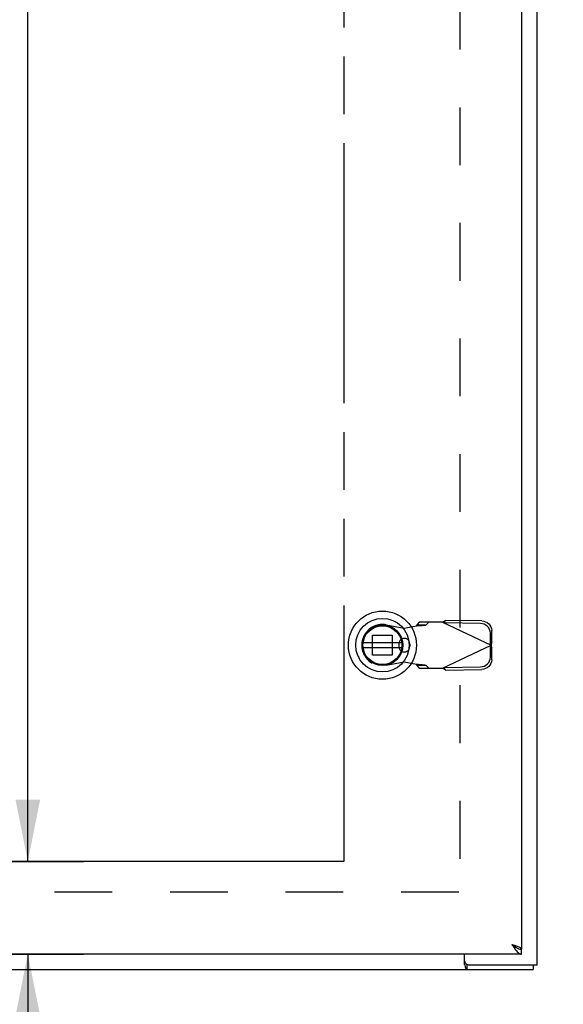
# Model space of a CAD drawing. Header units: inches. Extents: x 0 to 170, y 0 to 110.
# Tile 6 of 9: x 59.74 to 68.54, y 24.39 to 40.32. Entities that reach past the tile are written whole.
import ezdxf

# ---------------------------------------------------------------- set-up
doc = ezdxf.new("R2010")
doc.units = ezdxf.units.IN
doc.header["$LTSCALE"] = 9.35
doc.header["$MEASUREMENT"] = 0
doc.linetypes.add('HIDDEN', pattern=[0.2, 0.1, -0.1])
doc.linetypes.add('PHANTOM', pattern=[0.8, 0.45, -0.05, 0.1, -0.05, 0.1, -0.05])
doc.layers.get('0').update_dxf_attribs({"linetype": 'CONTINUOUS'})
for name, color, linetype in [('AVAILABLE_DOOR_SPACE', 7, 'CONTINUOUS'), ('BENT-SUB-6STUDS-TALLER', 7, 'CONTINUOUS'), ('DEFAULT_2', 8, 'HIDDEN'), ('DIMENSIONS', 7, 'CONTINUOUS')]:
    doc.layers.add(name, color=color, linetype=linetype)
doc.styles.get("Standard").update_dxf_attribs({"font": 'txt', "width": 0.8})
doc.dimstyles.new('DIMSTYLE_1', dxfattribs={"dimtxt": 0.85, "dimasz": 1, "dimexe": 0.18, "dimexo": 0.0625, "dimgap": 0.09, "dimtad": 0, "dimtih": 1, "dimtoh": 1, "dimzin": 4, "dimdsep": 46, "dimtxsty": 'Standard', "dimblk": '_FILLED', "dimblk1": '_FILLED', "dimblk2": '_FILLED', "dimcen": 0.09, "dimadec": 0, "dimazin": 0, "dimtfac": 1, "dimtofl": 0, "dimtmove": 0, "dimatfit": 3, "dimldrblk": '_FILLED', "dimfxl": 0, "dimtolj": 1, "dimtzin": 4, "dimarcsym": 0})
doc.dimstyles.new('DIMSTYLE_2', dxfattribs={"dimtxt": 0.85, "dimasz": 1, "dimexe": 0.18, "dimexo": 0.0625, "dimgap": 0.09, "dimtad": 0, "dimtih": 1, "dimtoh": 1, "dimzin": 4, "dimdsep": 46, "dimtxsty": 'Standard', "dimblk": '_FILLED', "dimblk1": '_FILLED', "dimblk2": '_FILLED', "dimcen": 0.09, "dimadec": 0, "dimazin": 0, "dimtfac": 1, "dimtofl": 0, "dimtmove": 0, "dimatfit": 3, "dimldrblk": '_FILLED', "dimfxl": 0, "dimtolj": 1, "dimtzin": 4, "dimarcsym": 0})

# ---------------------------------------------------------------- blocks, each defined once
blk = doc.blocks.new('_FILLED')
at = {"color": 0, "linetype": 'ByBlock'}
blk.add_solid([(0, 0), (-1, 0.2), (-1, -0.2)], dxfattribs=at)
blk = doc.blocks.new('*D')
at = {"layer": 'BENT-SUB-6STUDS-TALLER', "color": 2, "linetype": 'CONTINUOUS'}
for p, q in [((130.514, 82.575), (125.596, 82.575)), ((126.496, 82.575), (126.496, 55.8)), ((131.914, 82.575), (133.841, 82.575)), ((132.941, 82.575), (132.941, 69.975)), ((132.941, 54.95), (132.941, 67)), ((131.914, 54.95), (133.841, 54.95)), ((126.496, 27.325), (126.496, 54.1)), ((130.514, 27.325), (125.596, 27.325)), ((131.214, 26.625), (131.214, 22.717)), ((150.464, 26.625), (150.464, 22.717)), ((131.214, 23.617), (138.651, 23.617)), ((150.464, 23.617), (142.901, 23.617))]:
    blk.add_line(p, q, dxfattribs=at)
at = {"layer": 'DIMENSIONS', "color": 2, "linetype": 'CONTINUOUS'}
for p, q in [((44.113, 104.913), (44.113, 106.471)), ((68.113, 104.913), (68.113, 106.471)), ((44.113, 105.571), (53.988, 105.571)), ((68.113, 105.571), (58.238, 105.571)), ((43.571, 104.371), (40.969, 104.371)), ((41.869, 104.371), (41.869, 99.221)), ((41.869, 92.371), (41.869, 97.521)), ((43.571, 92.371), (40.969, 92.371)), ((148.879, 87.386), (148.098, 87.386)), ((148.879, 84.95), (148.879, 87.386)), ((59.872, 84.7), (59.872, 86.952)), ((59.872, 86.952), (60.697, 86.952)), ((152.207, 84.381), (153.694, 86.694)), ((153.694, 86.694), (154.519, 86.694)), ((43.556, 84.95), (40.597, 84.95)), ((41.497, 84.95), (41.497, 55.8)), ((151.996, 84.95), (147.979, 84.95)), ((18.706, 84.7), (21.743, 84.7)), ((20.843, 84.7), (20.843, 55.8)), ((59.071, 84.7), (60.772, 84.7)), ((151.389, 84.197), (147.979, 84.197)), ((148.879, 84.197), (148.879, 82.197)), ((152.839, 84.172), (152.839, 79.699)), ((152.089, 83.497), (152.089, 79.699)), ((59.071, 83.2), (60.772, 83.2)), ((60.772, 83.2), (59.071, 83.2)), ((59.872, 83.2), (59.872, 81.2)), ((59.872, 83.2), (59.872, 59.045)), ((152.089, 80.599), (150.089, 80.599)), ((152.839, 80.599), (154.863, 80.599)), ((45.738, 70.414), (45.738, 68.585)), ((64.988, 70.414), (64.988, 68.585)), ((45.738, 69.514), (53.238, 69.514)), ((64.988, 69.514), (57.488, 69.514)), ((44.238, 68.585), (44.238, 66.649)), ((45.738, 66.649), (45.738, 68.585)), ((64.988, 66.649), (64.988, 68.585)), ((67.863, 66.649), (67.863, 68.585)), ((44.238, 67.549), (42.238, 67.549)), ((45.738, 67.549), (47.666, 67.549)), ((64.988, 67.549), (63.484, 67.549)), ((67.863, 67.549), (69.863, 67.549)), ((59.872, 26.7), (59.872, 57.345)), ((41.497, 24.95), (41.497, 54.1)), ((20.843, 25.2), (20.843, 52.825)), ((59.872, 26.7), (59.872, 28.7)), ((60.772, 26.7), (59.071, 26.7)), ((59.071, 26.7), (60.772, 26.7)), ((18.706, 25.2), (21.743, 25.2)), ((59.071, 25.2), (60.772, 25.2)), ((59.872, 25.2), (59.872, 22.872)), ((43.556, 24.95), (40.597, 24.95)), ((59.872, 22.872), (60.697, 22.872)), ((44.238, 18.648), (44.238, 20.224)), ((67.863, 18.648), (67.863, 20.224)), ((44.238, 19.324), (52.226, 19.324)), ((67.863, 19.324), (59.876, 19.324))]:
    blk.add_line(p, q, dxfattribs=at)
at = {"layer": 'BENT-SUB-6STUDS-TALLER', "color": 2, "linetype": 'CONTINUOUS'}
for p, rotation in [((126.496, 82.575), 90), ((132.941, 82.575), 90), ((132.941, 54.95), 270), ((126.496, 27.325), 270), ((131.214, 23.617), 180)]:
    blk.add_blockref('_FILLED', p, dxfattribs=dict(at, rotation=rotation))
blk.add_blockref('_FILLED', (150.464, 23.617), dxfattribs=at)
at = {"layer": 'DIMENSIONS', "color": 2, "linetype": 'CONTINUOUS'}
for p, rotation in [((44.113, 105.571), 180), ((41.869, 104.371), 90), ((41.869, 92.371), 270), ((148.879, 84.95), 270), ((59.872, 84.7), 270), ((152.207, 84.381), 237.2760969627), ((41.497, 84.95), 90), ((20.843, 84.7), 90), ((148.879, 84.197), 90), ((59.872, 83.2), 90), ((59.872, 83.2), 90), ((152.839, 80.599), 180), ((45.738, 69.514), 180), ((45.738, 67.549), 180), ((67.863, 67.549), 180), ((59.872, 26.7), 270), ((59.872, 26.7), 270), ((20.843, 25.2), 270), ((41.497, 24.95), 270), ((59.872, 25.2), 90), ((44.238, 19.324), 180), ((67.863, 19.324), 360)]:
    blk.add_blockref('_FILLED', p, dxfattribs=dict(at, rotation=rotation))
for p in [(68.113, 105.571), (152.089, 80.599), (64.988, 69.514), (44.238, 67.549), (64.988, 67.549)]:
    blk.add_blockref('_FILLED', p, dxfattribs=at)
at = {"layer": 'BENT-SUB-6STUDS-TALLER', "color": 2, "linetype": 'CONTINUOUS', "width": 0.8}
for s, p in [('27.63', (131.241, 68.7)), ('typ.', (131.581, 67.425)), ('55.25', (124.796, 54.525)), ('19.25', (139.076, 23.192))]:
    blk.add_text(s, height=0.85, dxfattribs=at).set_placement(p)
at = {"layer": 'DIMENSIONS', "color": 2, "linetype": 'CONTINUOUS'}
for s, width, p in [('24.00', 0.8, (54.413, 105.146)), ('12.00', 0.8, (40.169, 97.946)), ('.75', 0.8, (145.633, 86.961)), ('1.50', 0.8, (61.122, 86.527)), ('%%c.44', 0.933333, (154.944, 86.269)), ('typ.', 0.8, (144.953, 85.686)), ('typ.', 0.8, (154.944, 84.994)), ('.75', 0.8, (155.288, 80.174)), ('typ.', 0.8, (155.288, 78.899)), ('19.25', 0.8, (53.663, 69.089)), ('1.50', 0.8, (48.091, 67.124)), ('2.88', 0.8, (60.339, 67.124)), ('56.50', 0.8, (58.172, 57.77)), ('59.50', 0.8, (19.143, 54.525)), ('60.00', 0.8, (39.797, 54.525)), ('DOOR', 0.8, (19.483, 53.25)), ('1.50', 0.8, (61.122, 22.447)), ('23.63 DOOR', 0.8, (52.651, 18.899))]:
    blk.add_text(s, height=0.85, dxfattribs=dict(at, width=width)).set_placement(p)

msp = doc.modelspace()

# ---------------------------------------------------------------- linework, layer by layer
at = {"color": 3, "linetype": 'CONTINUOUS'}
for p, q in [((68.113, 25.028), (68.113, 84.872)), ((67.863, 84.622), (67.863, 25.278)), ((67.863, 25.2), (44.238, 25.2)), ((66.941, 25.031), (66.941, 25.2)), ((67.001, 25.028), (68.113, 25.028)), ((44.176, 24.95), (68.05, 24.95))]:
    msp.add_line(p, q, dxfattribs=at)
at = {"color": 6, "linetype": 'CONTINUOUS'}
for p, q in [((65.923, 30.237), (65.299, 30.237)), ((65.299, 30.158), (65.923, 30.158))]:
    msp.add_line(p, q, dxfattribs=at)
at = {"color": 7, "linetype": 'CONTINUOUS'}
for p, q in [((65.217, 30.023), (65.236, 29.981)), ((67.863, 25.2), (67.863, 25.278)), ((67.001, 25.028), (66.978, 25.028)), ((66.978, 25.028), (66.978, 24.95)), ((68.05, 25.028), (68.05, 24.95))]:
    msp.add_line(p, q, dxfattribs=at)
at = {"color": 3, "linetype": 'CONTINUOUS'}
for points in [[(67.707, 25.356), (67.728, 25.349), (67.748, 25.343), (67.767, 25.336), (67.785, 25.33), (67.802, 25.323), (67.818, 25.317), (67.831, 25.31), (67.842, 25.304), (67.851, 25.297), (67.858, 25.291), (67.862, 25.284), (67.863, 25.278)], [(67.707, 25.356), (67.721, 25.333), (67.736, 25.312), (67.75, 25.291), (67.764, 25.271), (67.778, 25.253), (67.792, 25.238), (67.807, 25.224), (67.821, 25.214), (67.835, 25.206), (67.849, 25.201), (67.863, 25.2)], [(66.941, 25.031), (66.944, 25.026), (66.946, 25.02), (66.947, 25.013), (66.949, 25.005)], [(66.949, 25.005), (66.952, 24.99), (66.954, 24.983), (66.955, 24.976), (66.957, 24.971), (66.959, 24.966), (66.961, 24.961), (66.964, 24.957), (66.966, 24.954), (66.969, 24.952), (66.971, 24.951), (66.974, 24.95), (66.978, 24.95)]]:
    msp.add_lwpolyline(points, dxfattribs=at)
at = {"color": 7, "linetype": 'CONTINUOUS'}
for points in [[(67.707, 25.356), (67.721, 25.347), (67.734, 25.338), (67.746, 25.33), (67.757, 25.321), (67.767, 25.312), (67.769, 25.311)], [(67.707, 25.356), (67.721, 25.345), (67.736, 25.334), (67.75, 25.323), (67.764, 25.313)], [(67.764, 25.313), (67.778, 25.305), (67.792, 25.297), (67.807, 25.29), (67.821, 25.285), (67.835, 25.281), (67.849, 25.278), (67.863, 25.278)], [(66.966, 25.04), (66.967, 25.037), (66.969, 25.033), (66.971, 25.031), (66.973, 25.029), (66.976, 25.028), (66.978, 25.028)]]:
    msp.add_lwpolyline(points, dxfattribs=at)
for radius in [0.551, 0.433, 0.329, 0.317]:
    msp.add_circle((65.611, 30.197), radius, dxfattribs=at)
at = {"color": 6, "linetype": 'CONTINUOUS'}
msp.add_circle((65.611, 30.197), 0.315, dxfattribs=at)
at = {"color": 3, "linetype": 'CONTINUOUS'}
msp.add_arc((67.001, 25.088), 0.06, 180, 270, dxfattribs=at)
at = {"layer": 'AVAILABLE_DOOR_SPACE', "color": 4, "linetype": 'PHANTOM'}
for p, q in [((64.988, 83.2), (64.988, 26.7)), ((64.988, 26.7), (45.738, 26.7))]:
    msp.add_line(p, q, dxfattribs=at)
at = {"layer": 'DEFAULT_2', "color": 8, "linetype": 'HIDDEN'}
for p, q in [((66.863, 83.778), (66.863, 26.122)), ((66.61, 30.558), (66.63, 30.599)), ((67.22, 30.589), (66.63, 30.599)), ((65.671, 30.527), (65.965, 30.473)), ((65.965, 30.473), (66.162, 30.511)), ((66.208, 30.571), (66.166, 30.525)), ((66.166, 30.525), (66.321, 30.525)), ((66.581, 30.571), (66.208, 30.571)), ((66.321, 30.525), (66.363, 30.571)), ((66.581, 30.571), (67.369, 30.197)), ((67.2, 30.548), (66.61, 30.558)), ((67.382, 30.242), (67.379, 30.435)), ((65.452, 30.357), (65.77, 30.357)), ((65.452, 30.038), (65.452, 30.357)), ((65.77, 30.357), (65.77, 30.038)), ((67.362, 30.2), (67.359, 30.393)), ((65.879, 30.221), (65.879, 30.174)), ((66.052, 30.221), (66.052, 30.174)), ((66.581, 29.823), (67.369, 30.197)), ((67.359, 30.001), (67.362, 30.194)), ((67.382, 30.242), (67.362, 30.2)), ((67.362, 30.194), (67.382, 30.153)), ((67.379, 29.96), (67.382, 30.153)), ((65.77, 30.038), (65.452, 30.038)), ((65.965, 29.922), (65.671, 29.868)), ((66.162, 29.884), (65.965, 29.922)), ((66.321, 29.869), (66.166, 29.869)), ((66.166, 29.869), (66.208, 29.823)), ((66.208, 29.823), (66.581, 29.823)), ((66.363, 29.823), (66.321, 29.869)), ((66.61, 29.837), (67.2, 29.847)), ((66.63, 29.795), (66.61, 29.837)), ((66.63, 29.795), (67.22, 29.805)), ((66.848, 26.2), (45.378, 26.2))]:
    msp.add_line(p, q, dxfattribs=at)
for points in [[(66.581, 30.571), (66.598, 30.581), (66.614, 30.59), (66.63, 30.599)], [(67.22, 30.589), (67.251, 30.586), (67.28, 30.577), (67.307, 30.562), (67.331, 30.543), (67.351, 30.52), (67.366, 30.493), (67.375, 30.465), (67.379, 30.435)], [(66.162, 30.511), (66.194, 30.513), (66.225, 30.515), (66.253, 30.517), (66.278, 30.519), (66.298, 30.521), (66.312, 30.523), (66.321, 30.525)], [(66.166, 30.525), (66.165, 30.52), (66.164, 30.516), (66.162, 30.511)], [(67.359, 30.393), (67.356, 30.423), (67.346, 30.452), (67.331, 30.478), (67.311, 30.501), (67.287, 30.521), (67.26, 30.535), (67.231, 30.544), (67.2, 30.548)], [(67.382, 30.242), (67.378, 30.227), (67.373, 30.212), (67.369, 30.197)], [(67.369, 30.197), (67.373, 30.182), (67.378, 30.167), (67.382, 30.153)], [(67.2, 29.847), (67.231, 29.85), (67.26, 29.859), (67.287, 29.874), (67.311, 29.893), (67.331, 29.916), (67.346, 29.943), (67.356, 29.972), (67.359, 30.001)], [(67.379, 29.96), (67.375, 29.93), (67.366, 29.901), (67.351, 29.875), (67.331, 29.852), (67.307, 29.832), (67.28, 29.818), (67.251, 29.809), (67.22, 29.805)], [(66.321, 29.869), (66.312, 29.871), (66.298, 29.874), (66.278, 29.876), (66.253, 29.878), (66.225, 29.88), (66.194, 29.882), (66.162, 29.884)], [(66.162, 29.884), (66.164, 29.879), (66.165, 29.874), (66.166, 29.869)], [(66.63, 29.795), (66.614, 29.804), (66.598, 29.814), (66.581, 29.823)]]:
    msp.add_lwpolyline(points, dxfattribs=at)
for centre, radius, start, end in [((65.611, 30.197), 0.335, 79.673, 280.327), ((65.965, 30.221), 0.0866, 0, 180), ((65.965, 30.174), 0.0866, 180, 360)]:
    msp.add_arc(centre, radius, start, end, dxfattribs=at)

# ---------------------------------------------------------------- dimensions: what is measured, and where the dimension line sits
at = {"layer": 'BENT-SUB-6STUDS-TALLER', "color": 2, "linetype": 'CONTINUOUS'}
dim = msp.add_linear_dim(base=(132.941162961, 54.949651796), p1=(131.913715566, 82.574651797), p2=(131.913715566, 54.949651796), angle=270, text='<>\\Ptyp.', dimstyle='DIMSTYLE_1', dxfattribs=at)
dim.commit()
dim.dimension.update_dxf_attribs({"geometry": '*D', "text_midpoint": (132.941162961, 68.487772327), "dimtype": 160})
dim = msp.add_linear_dim(base=(126.496, 27.325), p1=(130.514, 82.575), p2=(130.514, 27.325), angle=270, dimstyle='DIMSTYLE_1', dxfattribs=at)
dim.commit()
dim.dimension.update_dxf_attribs({"geometry": '*D', "text_midpoint": (126.496, 54.95), "dimtype": 160})
dim = msp.add_linear_dim(base=(150.464, 23.617), p1=(131.214, 26.625), p2=(150.464, 26.625), dimstyle='DIMSTYLE_1', dxfattribs=at)
dim.commit()
dim.dimension.update_dxf_attribs({"geometry": '*D', "text_midpoint": (140.776, 23.617), "dimtype": 160})
at = {"layer": 'DIMENSIONS', "color": 2, "linetype": 'CONTINUOUS'}
for base, p1, p2, middle in [((68.113, 105.571), (44.113, 106.471), (68.113, 106.471), (56.113, 105.571)), ((67.863291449, 67.549294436), (64.988291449, 68.584516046), (67.863291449, 68.584516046), (61.699438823, 67.549294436))]:
    dim = msp.add_linear_dim(base=base, p1=p1, p2=p2, dimstyle='DIMSTYLE_1', dxfattribs=at)
    dim.commit()
    dim.dimension.update_dxf_attribs({"geometry": '*D', "text_midpoint": middle, "dimtype": 160})
for base, p1, p2, angle, middle in [((41.497, 24.95), (43.556, 84.95), (43.556, 24.95), 270, (41.497, 54.95)), ((41.869, 92.371), (43.571, 104.371), (43.571, 92.371), 270, (41.869, 98.371)), ((59.872, 84.7), (60.772, 83.2), (60.772, 84.7), 90, (62.482, 86.952)), ((59.872, 26.7), (60.772, 83.2), (60.772, 26.7), 270, (59.872, 58.195)), ((45.738, 69.514), (64.988, 68.585), (45.738, 68.585), 180, (55.363, 69.514)), ((44.238, 67.549), (45.738, 68.585), (44.238, 68.585), 180, (49.451, 67.549)), ((59.872, 26.7), (60.772, 25.2), (60.772, 26.7), 90, (62.482, 22.872))]:
    dim = msp.add_linear_dim(base=base, p1=p1, p2=p2, angle=angle, dimstyle='DIMSTYLE_1', dxfattribs=at)
    dim.commit()
    dim.dimension.update_dxf_attribs({"geometry": '*D', "text_midpoint": middle, "dimtype": 160})
for base, p1, p2, angle, text, middle in [((20.843, 25.2), (18.706, 84.7), (18.706, 25.2), 270, '<>\\PDOOR', (20.843, 54.312)), ((148.879, 84.95), (151.389, 84.197), (151.996, 84.95), 90, '<>\\Ptyp.', (146.313, 86.748)), ((152.089, 80.599), (152.839, 84.172), (152.089, 83.497), 180, '<>\\Ptyp.', (156.648, 79.962))]:
    dim = msp.add_linear_dim(base=base, p1=p1, p2=p2, angle=angle, text=text, dimstyle='DIMSTYLE_1', dxfattribs=at)
    dim.commit()
    dim.dimension.update_dxf_attribs({"geometry": '*D', "text_midpoint": middle, "dimtype": 160})
dim = msp.add_linear_dim(base=(67.863291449, 19.323884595), p1=(44.238291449, 20.223884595), p2=(67.863291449, 20.223884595), text='<> DOOR', dimstyle='DIMSTYLE_1', dxfattribs=at)
dim.commit()
dim.dimension.update_dxf_attribs({"geometry": '*D', "text_midpoint": (56.050791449, 19.323884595), "dimtype": 160})
dim = msp.add_diameter_dim_2p(p1=(152.207, 84.381), p2=(151.97, 84.013), text='<>\\Ptyp.', dimstyle='DIMSTYLE_2', dxfattribs=at)
dim.commit()
dim.dimension.update_dxf_attribs({"geometry": '*D', "text_midpoint": (156.53, 86.057), "dimtype": 163})

doc.saveas('drawing.dxf')
